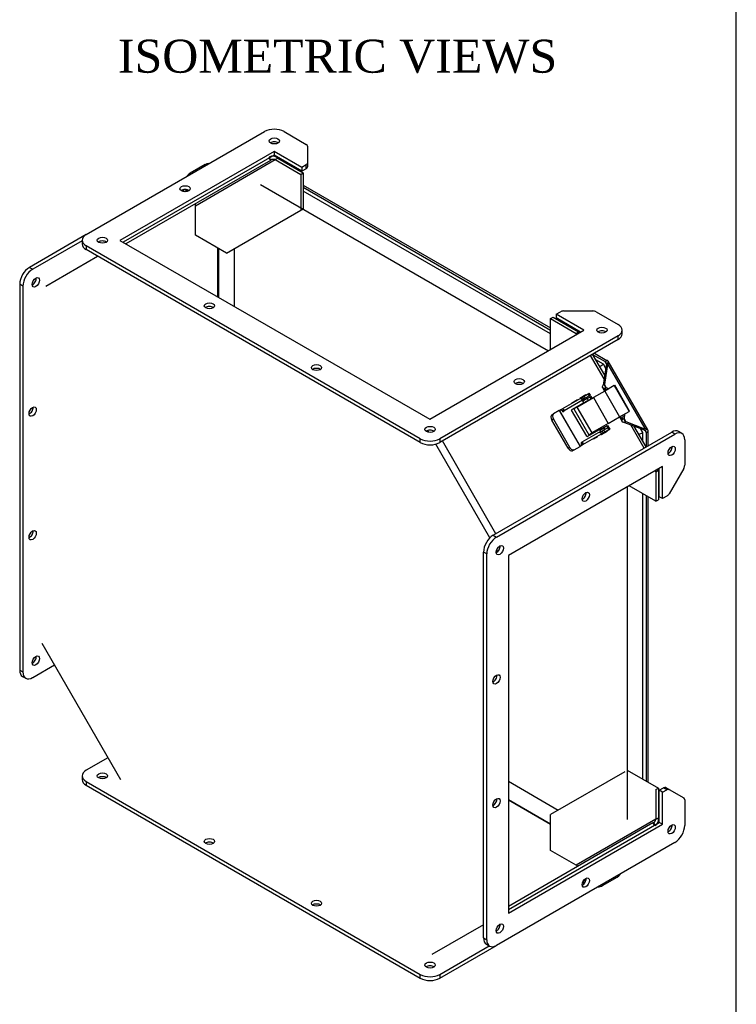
# Model space of a CAD drawing. Header units: inches. Extents: x 0 to 120, y -1 to 80.
# Tile 14 of 15: x 100 to 120, y 27 to 54. Entities that reach past the tile are written whole.
import ezdxf
from ezdxf.enums import TextEntityAlignment as Align

# ---------------------------------------------------------------- set-up
doc = ezdxf.new("R2010")
doc.units = ezdxf.units.IN
doc.header["$MEASUREMENT"] = 0
for name, color, linetype in [('1485Y_GASKET', 7, 'Continuous'), ('CCH03740', 7, 'Continuous'), ('CCH03741', 7, 'Continuous'), ('COM42530', 7, 'Continuous'), ('COM49515', 7, 'Continuous'), ('COM49632', 7, 'Continuous'), ('Default', 7, 'Continuous')]:
    doc.layers.add(name, color=color, linetype=linetype)
doc.styles.add('SEACAD_Times_New_Roman', font='times.ttf')

# ---------------------------------------------------------------- blocks, each defined once
blk = doc.blocks.new('SE7')
at = {"layer": '1485Y_GASKET', "color": 7, "linetype": 'Continuous'}
for p, q in [((106.782, 49.127), (114.627, 44.598)), ((114.682, 45.059), (107.944, 48.949)), ((105.636, 47.379), (105.636, 46.054)), ((106.062, 47.376), (106.062, 45.808)), ((116.123, 44.227), (115.917, 44.346)), ((116.188, 44.114), (116.123, 44.227)), ((117.196, 42.368), (117.131, 42.481)), ((117.196, 42.13), (117.196, 42.368)), ((116.77, 40.886), (116.77, 31.828)), ((117.196, 32.923), (117.196, 40.704)), ((113.535, 32.865), (114.893, 32.08)), ((113.535, 32.372), (114.682, 31.709))]:
    blk.add_line(p, q, dxfattribs=at)
for centre, major_axis, start_param, end_param in [((116.05, 44.065), (0.182, 0.182), 0.870357, 1.383753), ((117.02, 42.385), (0.249, 0.067), 4.899432, 5.412828)]:
    blk.add_ellipse(centre, major_axis=major_axis, ratio=0.317837, start_param=start_param, end_param=end_param, dxfattribs=at)
at = {"layer": 'CCH03740', "color": 7, "linetype": 'Continuous'}
for p, q in [((115.705, 43.243), (115.554, 43.156)), ((115.566, 43.228), (115.676, 43.292)), ((115.676, 43.292), (115.765, 43.343)), ((115.676, 43.292), (115.705, 43.243)), ((115.705, 43.243), (115.793, 43.294)), ((115.765, 43.343), (115.787, 43.356)), ((115.793, 43.294), (115.765, 43.343)), ((115.816, 43.307), (115.787, 43.356)), ((115.816, 43.307), (115.793, 43.294)), ((115.363, 43.045), (115.256, 42.983)), ((115.471, 43.108), (115.554, 43.156)), ((115.554, 43.156), (115.549, 43.165)), ((116.078, 42.499), (115.886, 42.388)), ((116.133, 42.431), (116.012, 42.361)), ((116.024, 42.434), (116.135, 42.498)), ((116.078, 42.499), (116.071, 42.511)), ((116.223, 42.549), (116.135, 42.498)), ((116.135, 42.498), (116.163, 42.449)), ((116.223, 42.549), (116.246, 42.562)), ((116.252, 42.5), (116.223, 42.549)), ((116.274, 42.513), (116.246, 42.562)), ((116.274, 42.513), (116.252, 42.5))]:
    blk.add_line(p, q, dxfattribs=at)
for centre, start_param, end_param in [((115.691, 43.202), 3.141593, 3.80844), ((116.092, 42.507), 4.712389, 5.196599)]:
    blk.add_ellipse(centre, major_axis=(0.0145, -0.0251), ratio=0.57735, start_param=start_param, end_param=end_param, dxfattribs=at)
at = {"layer": 'CCH03741', "color": 7, "linetype": 'Continuous'}
for p, q in [((105.269, 49.669), (104.864, 49.435)), ((105.373, 49.702), (105.395, 49.705)), ((104.673, 48.936), (104.652, 48.973)), ((104.796, 48.98), (104.712, 48.931)), ((116.158, 43.497), (115.852, 43.32)), ((116.418, 43.647), (116.158, 43.497)), ((116.158, 43.497), (116.563, 42.796)), ((116.418, 43.647), (116.433, 43.656)), ((116.418, 43.647), (116.823, 42.946)), ((116.838, 42.954), (116.433, 43.656)), ((115.498, 43.3), (114.992, 43.008)), ((115.556, 43.246), (115.056, 42.958)), ((115.253, 43.172), (115.416, 43.266)), ((115.403, 43.061), (115.852, 43.32)), ((115.421, 43.256), (115.416, 43.266)), ((115.483, 43.309), (115.646, 43.403)), ((115.483, 43.309), (115.491, 43.296)), ((115.498, 43.3), (115.553, 43.332)), ((115.586, 43.276), (115.55, 43.255)), ((115.553, 43.332), (115.555, 43.333)), ((115.586, 43.276), (115.553, 43.332)), ((115.555, 43.333), (115.598, 43.358)), ((115.588, 43.277), (115.555, 43.333)), ((115.581, 43.202), (115.556, 43.246)), ((115.588, 43.277), (115.586, 43.276)), ((115.63, 43.301), (115.588, 43.277)), ((115.598, 43.358), (115.71, 43.422)), ((115.63, 43.301), (115.598, 43.358)), ((115.743, 43.366), (115.63, 43.301)), ((115.653, 43.39), (115.646, 43.403)), ((115.688, 43.299), (115.672, 43.326)), ((115.71, 43.422), (115.739, 43.439)), ((115.743, 43.366), (115.71, 43.422)), ((115.771, 43.383), (115.739, 43.439)), ((115.771, 43.383), (115.743, 43.366)), ((115.852, 43.32), (116.257, 42.619)), ((114.921, 42.967), (114.759, 42.874)), ((114.924, 42.969), (114.921, 42.967)), ((114.921, 42.967), (115.486, 41.988)), ((114.924, 42.969), (114.95, 42.984)), ((114.924, 42.969), (115.489, 41.99)), ((114.95, 42.984), (114.992, 43.008)), ((114.997, 42.96), (114.992, 42.968)), ((115.025, 42.952), (115.012, 42.944)), ((115.022, 42.975), (115.048, 42.99)), ((115.253, 43.172), (115.259, 43.162)), ((115.667, 42.269), (115.257, 42.979)), ((115.261, 42.998), (115.578, 43.182)), ((115.403, 43.061), (115.317, 43.012)), ((115.317, 43.012), (115.722, 42.31)), ((115.357, 43.054), (115.366, 43.04)), ((115.403, 43.061), (115.808, 42.36)), ((115.474, 43.102), (115.466, 43.117)), ((116.563, 42.796), (116.823, 42.946)), ((116.838, 42.954), (116.823, 42.946)), ((114.717, 42.849), (114.759, 42.874)), ((114.76, 42.73), (114.718, 42.705)), ((115.158, 41.943), (114.718, 42.705)), ((114.76, 42.73), (115.2, 41.968)), ((116.257, 42.619), (116.563, 42.796)), ((116.045, 42.398), (115.539, 42.106)), ((116.003, 42.446), (115.686, 42.262)), ((116.257, 42.619), (115.808, 42.36)), ((115.891, 42.381), (115.879, 42.401)), ((116.014, 42.446), (116.139, 42.518)), ((116.045, 42.398), (116.022, 42.438)), ((116.226, 42.398), (116.063, 42.304)), ((116.118, 42.353), (116.088, 42.405)), ((116.133, 42.431), (116.09, 42.407)), ((116.12, 42.355), (116.09, 42.407)), ((116.245, 42.496), (116.133, 42.431)), ((116.163, 42.379), (116.133, 42.431)), ((116.146, 42.505), (116.139, 42.518)), ((116.275, 42.444), (116.163, 42.379)), ((116.226, 42.398), (116.218, 42.411)), ((116.274, 42.512), (116.245, 42.496)), ((116.275, 42.444), (116.245, 42.496)), ((116.304, 42.46), (116.274, 42.512)), ((116.275, 42.444), (116.304, 42.46)), ((116.063, 42.321), (115.557, 42.029)), ((115.722, 42.31), (115.808, 42.36)), ((115.771, 42.338), (115.782, 42.318)), ((115.851, 42.199), (115.855, 42.192)), ((115.964, 42.254), (115.855, 42.192)), ((115.964, 42.254), (115.959, 42.262)), ((116.056, 42.317), (116.063, 42.304)), ((116.118, 42.353), (116.063, 42.321)), ((116.12, 42.355), (116.118, 42.353)), ((116.163, 42.379), (116.12, 42.355)), ((115.158, 41.943), (115.2, 41.968)), ((115.324, 41.895), (115.282, 41.871)), ((115.324, 41.895), (115.486, 41.988)), ((115.486, 41.988), (115.489, 41.99)), ((115.515, 42.005), (115.489, 41.99)), ((115.528, 42.082), (115.514, 42.074)), ((115.557, 42.029), (115.515, 42.005)), ((115.522, 42.05), (115.52, 42.053)), ((115.546, 42.068), (115.571, 42.082)), ((116.596, 30.349), (116.582, 30.331)), ((115.562, 30.113), (115.587, 30.068)), ((115.572, 30.146), (115.575, 30.14)), ((115.649, 30.182), (115.575, 30.14)), ((116.097, 30.024), (116.502, 30.258)), ((115.545, 30.037), (115.542, 30.043))]:
    blk.add_line(p, q, dxfattribs=at)
for centre, radius, start, end in [((115.027, 42.967), 0.031, 341.774, 45.8368), ((115.542, 42.077), 0.0296, 10.6279, 94.9824)]:
    blk.add_arc(centre, radius, start, end, dxfattribs=at)
for centre, major_axis, ratio, start_param, end_param in [((105.458, 49.343), (0.189, -0.327), 0.816497, 2.78902, 3.559025), ((105.053, 49.109), (0.189, -0.327), 0.816497, 3.141593, 3.559025), ((104.667, 48.905), (-0.0378, 0.0655), 0.57735, 4.792137, 5.77782), ((115.518, 43.224), (-0.0378, 0.0655), 0.57735, 4.712389, 5.77782), ((115.57, 43.195), (0.0078, -0.0135), 0.816497, 0, 1.570796), ((114.968, 42.953), (0.0175, -0.0303), 0.816497, 1.570796, 3.141593), ((115.03, 42.942), (0.0378, -0.0655), 0.57735, 2.001857, 3.141593), ((115.024, 42.976), (-0.0195, 0.0338), 0.816497, 1.570796, 3.767799), ((114.995, 42.959), (-0.0195, 0.0338), 0.816497, 3.707011, 4.712389), ((115.033, 42.938), (-0.0078, 0.0135), 0.57735, 5.898664, 6.283185), ((115.269, 42.985), (0.0078, -0.0135), 0.816497, 3.141593, 4.712389), ((114.78, 42.741), (0.062, -0.108), 0.56979, 3.141593, 4.712389), ((114.822, 42.765), (-0.062, 0.108), 0.56979, 0, 1.570796), ((116.011, 42.432), (-0.0078, 0.0135), 0.816497, 4.712389, 6.283184), ((116.007, 42.376), (0.0378, -0.0655), 0.57735, 0.505169, 1.570796), ((115.678, 42.276), (0.0078, -0.0135), 0.816497, 4.712389, 6.283185), ((115.22, 41.979), (0.062, -0.108), 0.56979, 4.712389, 6.283185), ((115.262, 42.003), (-0.062, 0.108), 0.56979, 1.570796, 3.141593), ((115.548, 42.069), (0.0195, -0.0338), 0.816497, 2.788945, 4.712389), ((115.498, 42.035), (0.0175, -0.0303), 0.816497, 0, 1.570796), ((115.518, 42.052), (0.0195, -0.0338), 0.816497, 1.570796, 2.576174), ((115.52, 42.095), (0.0078, -0.0135), 0.57735, 0, 0.384521), ((115.519, 42.095), (0.0378, -0.0655), 0.57735, 0.000002, 1.065431), ((116.313, 30.584), (-0.189, 0.327), 0.816497, 2.724161, 3.494166), ((115.538, 30.118), (0.0378, -0.0655), 0.57735, 0.458629, 1.570796), ((115.908, 30.351), (-0.189, 0.327), 0.816497, 2.724161, 3.141593)]:
    blk.add_ellipse(centre, major_axis=major_axis, ratio=ratio, start_param=start_param, end_param=end_param, dxfattribs=at)
for points, knots in [([(104.652, 48.973), (104.649, 48.973), (104.646, 48.973), (104.641, 48.973), (104.638, 48.972), (104.636, 48.972)], [0, 0, 0, 0, 0.25, 0.25, 0.4158121, 0.4158121, 0.4158121, 0.4158121]), ([(115.498, 43.3), (115.494, 43.298), (115.492, 43.296), (115.494, 43.294), (115.497, 43.293), (115.503, 43.292)], [0, 0, 0, 0, 0.5, 0.5, 1, 1, 1, 1]), ([(116.059, 42.33), (116.058, 42.327), (116.057, 42.325), (116.056, 42.321), (116.056, 42.32), (116.057, 42.318), (116.059, 42.319), (116.063, 42.321)], [0, 0, 0, 0, 0.25, 0.25, 0.5, 0.5, 1, 1, 1, 1])]:
    blk.add_open_spline(points, degree=3, knots=knots, dxfattribs=at)
at = {"layer": 'COM42530', "color": 7, "linetype": 'Continuous'}
for p, q in [((102.029, 47.761), (106.891, 50.568)), ((107.421, 50.568), (108.024, 50.22)), ((108.06, 50.169), (108.06, 49.71)), ((107.15, 50.029), (102.95, 47.605)), ((107.15, 49.927), (103.038, 47.554)), ((107.907, 49.592), (107.15, 50.029)), ((107.15, 50.029), (107.15, 49.927)), ((107.907, 49.49), (107.15, 49.927)), ((108.024, 49.659), (107.907, 49.592)), ((108.024, 49.557), (108.024, 49.659)), ((108.06, 49.71), (108.06, 49.608)), ((107.907, 49.592), (107.907, 49.49)), ((108.024, 49.557), (107.907, 49.49)), ((102.029, 47.761), (100.483, 46.868)), ((101.92, 47.596), (100.571, 46.817)), ((101.92, 47.608), (101.92, 47.506)), ((102.95, 47.605), (111.392, 42.73)), ((111.133, 42.199), (102.029, 47.455)), ((102.029, 47.455), (102.029, 47.353)), ((111.133, 42.097), (102.029, 47.353)), ((100.483, 46.868), (100.571, 46.817)), ((100.217, 46.409), (100.217, 35.897)), ((100.306, 46.358), (100.217, 46.409)), ((100.306, 46.358), (100.306, 35.846)), ((114.834, 45.592), (114.951, 45.66)), ((115.04, 45.681), (115.834, 45.681)), ((115.922, 45.66), (116.525, 45.312)), ((115.592, 45.155), (114.834, 45.592)), ((114.834, 45.592), (114.834, 45.49)), ((115.503, 45.104), (114.834, 45.49)), ((111.392, 42.73), (115.592, 45.155)), ((116.635, 45.057), (116.635, 45.159)), ((116.525, 45.006), (111.664, 42.199)), ((116.525, 44.904), (111.664, 42.097)), ((116.525, 44.904), (116.525, 45.006)), ((118.259, 42.345), (118.171, 42.396)), ((111.133, 42.097), (111.133, 42.199)), ((111.664, 42.199), (111.664, 42.097)), ((113.122, 39.571), (117.983, 42.378)), ((113.211, 39.52), (118.072, 42.327)), ((118.072, 42.327), (117.983, 42.378)), ((118.337, 42.173), (118.337, 41.478)), ((117.735, 41.443), (113.535, 39.019)), ((117.646, 40.62), (117.646, 41.392)), ((117.735, 40.569), (117.735, 41.443)), ((118.311, 41.39), (117.914, 40.702)), ((117.735, 40.569), (117.646, 40.62)), ((117.851, 40.636), (117.735, 40.569)), ((113.122, 39.571), (113.211, 39.52)), ((112.857, 28.599), (112.857, 39.112)), ((112.945, 39.061), (112.857, 39.112)), ((112.945, 28.548), (112.945, 39.061)), ((113.535, 39.019), (113.535, 29.271)), ((100.571, 35.692), (101.164, 36.035)), ((100.217, 35.897), (100.306, 35.846)), ((100.295, 35.725), (100.383, 35.674)), ((102.623, 33.509), (102.029, 33.166)), ((101.92, 33.013), (101.92, 32.911)), ((102.029, 32.86), (111.133, 27.604)), ((102.029, 32.86), (102.029, 32.758)), ((102.029, 32.758), (111.133, 27.502)), ((117.646, 32.621), (117.763, 32.688)), ((117.646, 31.746), (117.646, 32.621)), ((117.735, 32.57), (117.646, 32.621)), ((117.735, 32.57), (117.851, 32.637)), ((117.735, 31.695), (117.735, 32.57)), ((117.851, 32.637), (117.763, 32.688)), ((117.826, 32.694), (117.914, 32.643)), ((117.914, 32.643), (118.311, 32.414)), ((118.337, 32.357), (118.337, 31.661)), ((113.535, 29.373), (117.646, 31.746)), ((113.535, 29.271), (117.735, 31.695)), ((117.735, 31.695), (117.646, 31.746)), ((118.072, 31.202), (113.211, 28.395)), ((112.857, 28.599), (112.945, 28.548)), ((111.664, 27.502), (113.211, 28.395)), ((111.664, 27.604), (113.012, 28.383)), ((112.935, 28.428), (113.023, 28.376)), ((111.133, 27.502), (111.133, 27.604)), ((111.664, 27.604), (111.664, 27.502))]:
    blk.add_line(p, q, dxfattribs=at)
for centre, major_axis, start_param, end_param in [((107.156, 50.415), (0.375, 0), 0.785398, 2.356194), ((107.156, 50.211), (0.141, 0), 0.680393, 2.4612), ((107.935, 50.169), (0.125, 0), 0, 0.785398), ((107.935, 49.71), (-0.125, 0), 2.356194, 3.141593), ((107.935, 49.608), (0.125, 0), 5.497787, 6.283185), ((104.725, 48.91), (0.141, 0), 0.680393, 2.4612), ((102.295, 47.608), (0.375, 0), 2.356194, 3.926991), ((102.295, 47.506), (0.375, 0), 3.141593, 3.926991), ((102.471, 47.506), (0.141, 0), 0.680393, 2.4612), ((100.483, 46.562), (-0.188, -0.325), 3.926991, 5.497787), ((100.571, 46.511), (0.188, 0.325), 0.785398, 2.356194), ((100.571, 46.511), (-0.07, -0.122), 0.680393, 2.4612), ((105.388, 45.72), (0.14, 0), 0.680393, 2.4612), ((115.04, 45.609), (0.125, 0), 1.570796, 2.356194), ((115.834, 45.609), (0.125, 0), 0.785398, 1.570796), ((116.083, 45.057), (0.141, 0), 0.680393, 2.4612), ((116.26, 45.159), (-0.375, 0), 2.356194, 3.926991), ((116.26, 45.057), (-0.375, 0), 2.356194, 3.141593), ((108.305, 44.036), (0.14, 0), 0.680393, 2.4612), ((113.829, 43.653), (0.14, 0), 0.680393, 2.4612), ((100.483, 42.99), (-0.07, -0.122), 0.680393, 2.4612), ((111.399, 42.352), (0.141, 0), 0.680393, 2.4612), ((117.983, 42.071), (-0.188, -0.325), 3.141593, 3.926991), ((111.399, 42.352), (-0.375, 0), 0.785398, 2.356194), ((118.072, 42.02), (-0.188, -0.325), 2.356194, 3.926991), ((111.399, 42.25), (0.375, 0), 3.926991, 5.497787), ((117.895, 41.918), (-0.07, -0.122), 0.680393, 2.4612), ((118.249, 41.427), (-0.063, -0.108), 1.570796, 2.356194), ((115.553, 40.668), (-0.07, -0.122), 0.680393, 2.4612), ((117.851, 40.739), (-0.063, -0.108), 0.785398, 1.570796), ((100.483, 39.622), (-0.07, -0.122), 0.680393, 2.4612), ((113.122, 39.265), (-0.188, -0.325), 3.926991, 5.497787), ((113.211, 39.214), (0.188, 0.325), 0.785398, 2.356194), ((113.211, 39.214), (-0.07, -0.122), 0.680393, 2.4612), ((100.571, 36.203), (-0.07, -0.122), 0.680393, 2.4612), ((100.483, 36.05), (0.188, 0.325), 2.356194, 3.141593), ((100.571, 35.999), (0.188, 0.325), 2.356194, 3.926991), ((113.122, 35.692), (-0.07, -0.122), 0.680393, 2.4612), ((102.295, 33.013), (0.375, 0), 2.356194, 3.926991), ((102.295, 32.911), (0.375, 0), 3.141593, 3.926991), ((102.471, 32.911), (0.14, 0), 0.680393, 2.4612), ((117.763, 32.586), (-0.063, -0.108), 3.141593, 3.926991), ((117.851, 32.535), (0.063, 0.108), 0, 0.785398), ((113.122, 32.324), (-0.07, -0.122), 0.680393, 2.4612), ((118.249, 32.306), (-0.063, -0.108), 2.356194, 3.141593), ((117.895, 31.61), (-0.07, -0.122), 0.680393, 2.4612), ((118.072, 31.508), (-0.188, -0.325), 0.785398, 2.356194), ((105.388, 31.125), (0.141, 0), 0.680393, 2.4612), ((115.553, 30.156), (-0.07, -0.122), 0.680393, 2.4612), ((108.305, 29.441), (0.141, 0), 0.680393, 2.4612), ((113.211, 28.905), (-0.07, -0.122), 0.680393, 2.4612), ((113.122, 28.752), (0.188, 0.325), 2.356194, 3.141593), ((113.211, 28.701), (0.188, 0.325), 2.356194, 3.926991), ((111.399, 27.757), (0.14, 0), 0.680393, 2.4612), ((111.399, 27.757), (-0.375, 0), 0.785398, 2.356194), ((111.399, 27.655), (0.375, 0), 3.926991, 5.497787)]:
    blk.add_ellipse(centre, major_axis=major_axis, ratio=0.57735, start_param=start_param, end_param=end_param, dxfattribs=at)
for centre, major_axis in [((107.156, 50.313), (-0.141, 0)), ((104.725, 49.012), (-0.141, 0)), ((102.471, 47.608), (-0.141, 0)), ((100.659, 46.46), (0.07, 0.122)), ((105.388, 45.822), (-0.141, 0)), ((116.083, 45.159), (-0.141, 0)), ((108.305, 44.138), (-0.14, 0)), ((113.829, 43.755), (-0.141, 0)), ((100.571, 42.939), (0.07, 0.122)), ((111.399, 42.454), (-0.141, 0)), ((117.983, 41.867), (0.07, 0.122)), ((115.641, 40.617), (0.07, 0.122)), ((100.571, 39.571), (0.07, 0.122)), ((113.299, 39.163), (0.07, 0.122)), ((100.659, 36.152), (0.07, 0.122)), ((113.211, 35.641), (0.07, 0.122)), ((102.471, 33.013), (-0.14, 0)), ((113.211, 32.273), (0.07, 0.122)), ((117.983, 31.559), (0.07, 0.122)), ((105.388, 31.227), (-0.141, 0)), ((115.641, 30.105), (0.07, 0.122)), ((108.305, 29.543), (-0.14, 0)), ((113.299, 28.854), (0.07, 0.122)), ((111.399, 27.859), (-0.141, 0))]:
    blk.add_ellipse(centre, major_axis=major_axis, ratio=0.57735, dxfattribs=at)
at = {"layer": 'COM49515', "color": 7, "linetype": 'Continuous'}
for p, q in [((107.944, 49.11), (114.682, 45.22)), ((107.944, 49.051), (114.682, 45.161)), ((105.62, 46.063), (105.62, 47.387)), ((115.829, 44.499), (116.167, 44.303)), ((115.877, 44.53), (116.218, 44.333)), ((116.167, 44.303), (116.218, 44.333)), ((116.167, 44.303), (116.204, 44.241)), ((116.203, 44.245), (116.255, 44.275)), ((116.25, 44.226), (116.255, 44.275)), ((117.335, 42.438), (116.253, 44.312)), ((116.202, 44.199), (116.114, 43.659)), ((116.238, 44.219), (116.15, 43.68)), ((116.202, 44.199), (116.238, 44.219)), ((116.214, 44.206), (116.203, 44.245)), ((116.238, 44.219), (116.25, 44.226)), ((117.259, 42.478), (116.25, 44.226)), ((116.101, 43.592), (116.156, 43.496)), ((116.15, 43.68), (116.114, 43.659)), ((116.201, 43.593), (116.15, 43.68)), ((116.194, 43.595), (116.151, 43.571)), ((116.185, 43.513), (116.151, 43.571)), ((116.151, 43.571), (116.227, 43.537)), ((116.194, 43.595), (116.27, 43.562)), ((116.561, 42.794), (116.635, 42.666)), ((116.642, 42.72), (116.59, 42.811)), ((116.655, 42.849), (116.642, 42.72)), ((116.685, 42.745), (116.642, 42.72)), ((116.698, 42.874), (116.685, 42.745)), ((116.736, 42.665), (116.686, 42.752)), ((116.736, 42.665), (116.7, 42.644)), ((116.736, 42.665), (117.247, 42.471)), ((116.7, 42.644), (117.211, 42.45)), ((117.247, 42.471), (117.211, 42.45)), ((117.252, 42.428), (117.223, 42.457)), ((117.247, 42.471), (117.259, 42.478)), ((117.249, 42.431), (117.285, 42.368)), ((117.252, 42.428), (117.304, 42.458)), ((117.304, 42.458), (117.259, 42.478)), ((117.285, 42.368), (117.336, 42.397)), ((117.336, 42.397), (117.336, 42.004)), ((117.285, 42.368), (117.285, 41.977)), ((117.285, 40.653), (117.285, 32.872)), ((117.336, 40.624), (117.336, 32.843)), ((114.682, 31.692), (113.535, 32.354))]:
    blk.add_line(p, q, dxfattribs=at)
for centre, radius, start, end in [((116.105, 44.226), 0.0991, 10.6507, 51.0368), ((116.245, 43.675), 0.0945, 177.2698, 237.7919), ((116.78, 42.749), 0.0945, 182.2081, 242.7302), ((117.187, 42.353), 0.0991, 8.9632, 49.3493)]:
    blk.add_arc(centre, radius, start, end, dxfattribs=at)
for points in [[(116.255, 44.275), (116.257, 44.283), (116.258, 44.29), (116.257, 44.303), (116.256, 44.308), (116.25, 44.318), (116.245, 44.322), (116.234, 44.328), (116.227, 44.331), (116.218, 44.333)], [(116.151, 43.571), (116.137, 43.572), (116.126, 43.574), (116.108, 43.582), (116.102, 43.588), (116.096, 43.603), (116.096, 43.612), (116.102, 43.633), (116.107, 43.646), (116.114, 43.659)], [(116.7, 42.644), (116.685, 42.644), (116.672, 42.646), (116.65, 42.652), (116.642, 42.656), (116.632, 42.669), (116.63, 42.677), (116.632, 42.696), (116.636, 42.708), (116.642, 42.72)], [(117.336, 42.397), (117.338, 42.405), (117.34, 42.413), (117.34, 42.426), (117.338, 42.432), (117.333, 42.442), (117.329, 42.446), (117.319, 42.453), (117.312, 42.456), (117.304, 42.458)]]:
    blk.add_open_spline(points, degree=3, knots=[0, 0, 0, 0, 0.25, 0.25, 0.5, 0.5, 0.75, 0.75, 1, 1, 1, 1], dxfattribs=at)
at = {"layer": 'COM49632', "color": 7, "linetype": 'Continuous'}
for p, q in [((107.05, 49.785), (103.112, 47.511)), ((105.004, 48.548), (107.18, 49.804)), ((107.05, 49.785), (107.014, 49.849)), ((107.064, 49.793), (107.017, 49.875)), ((107.064, 49.793), (107.05, 49.785)), ((107.18, 49.804), (107.247, 49.843)), ((107.18, 49.804), (107.876, 49.402)), ((107.247, 49.843), (107.944, 49.441)), ((107.876, 49.402), (107.944, 49.441)), ((107.876, 49.402), (107.876, 48.423)), ((107.944, 49.441), (107.944, 48.462)), ((105.002, 48.603), (105.004, 48.599)), ((105.004, 47.744), (105.004, 48.548)), ((105.851, 47.254), (107.876, 48.423)), ((107.876, 48.423), (107.939, 48.459)), ((105.851, 47.254), (105.004, 47.744)), ((100.929, 46.361), (102.339, 47.174)), ((114.682, 45.473), (114.75, 45.511)), ((114.682, 44.63), (114.682, 45.473)), ((114.682, 45.473), (115.379, 45.07)), ((114.75, 45.511), (115.446, 45.109)), ((115.379, 45.07), (115.446, 45.109)), ((115.396, 45.042), (115.379, 45.07)), ((116.143, 43.834), (115.775, 44.471)), ((116.158, 43.929), (115.828, 44.501)), ((111.368, 42.375), (111.339, 42.425)), ((117.234, 41.945), (116.866, 42.581)), ((117.286, 41.975), (116.956, 42.547)), ((113.193, 39.612), (111.735, 42.138)), ((113.029, 39.498), (111.554, 42.053)), ((117.555, 41.301), (117.538, 41.33)), ((117.555, 41.301), (117.622, 41.34)), ((117.622, 41.34), (117.622, 40.536)), ((117.555, 41.301), (117.555, 40.497)), ((117.555, 40.497), (116.825, 40.918)), ((117.555, 40.497), (117.622, 40.536)), ((113.244, 39.125), (113.215, 39.176)), ((100.82, 36.631), (102.967, 32.913)), ((116.707, 33.128), (114.682, 31.959)), ((116.774, 33.167), (117.622, 32.677)), ((117.555, 32.638), (117.622, 32.677)), ((117.555, 32.638), (117.555, 31.834)), ((117.622, 32.677), (117.622, 31.873)), ((114.682, 30.98), (114.682, 31.959)), ((117.474, 31.732), (113.535, 29.458)), ((117.555, 31.834), (115.379, 30.578)), ((117.474, 31.732), (117.488, 31.74)), ((117.474, 31.732), (117.51, 31.668)), ((117.488, 31.74), (117.535, 31.657)), ((117.555, 31.834), (117.622, 31.873)), ((115.379, 30.578), (114.682, 30.98)), ((115.424, 30.552), (115.426, 30.549)), ((112.857, 28.956), (111.448, 28.143))]:
    blk.add_line(p, q, dxfattribs=at)
for centre, radius, start, end in [((107.11, 49.704), 0.195, 45.5271, 118.5101), ((107.134, 49.671), 0.141, 71.3077, 119.7992), ((104.875, 48.575), 0.132, 348.3526, 12.5636), ((115.298, 44.97), 0.129, 35.7858, 50.9063), ((117.428, 41.281), 0.129, 9.0937, 24.3652), ((117.417, 31.862), 0.141, 300.2008, 348.6923), ((117.433, 31.824), 0.195, 301.4899, 14.4729), ((115.338, 30.453), 0.132, 49.1688, 71.6474)]:
    blk.add_arc(centre, radius, start, end, dxfattribs=at)
for points, knots in [([(115.484, 45.093), (115.483, 45.094), (115.481, 45.095), (115.472, 45.102), (115.46, 45.106), (115.446, 45.109)], [0.7133047, 0.7133047, 0.7133047, 0.7133047, 0.75, 0.75, 1, 1, 1, 1]), ([(117.622, 41.34), (117.627, 41.354), (117.629, 41.366), (117.627, 41.378), (117.627, 41.38), (117.627, 41.381)], [0, 0, 0, 0, 0.25, 0.25, 0.2896339, 0.2896339, 0.2896339, 0.2896339])]:
    blk.add_open_spline(points, degree=3, knots=knots, dxfattribs=at)
blk = doc.blocks.new('BORDER')
at = {"layer": 'Default', "color": 7, "linetype": 'Continuous'}
blk.add_line((0, 0), (0, 27.86), dxfattribs=at)

msp = doc.modelspace()

# ---------------------------------------------------------------- block references
at = {"layer": 'Default', "color": 7, "xscale": 2.85, "yscale": 2.85, "zscale": 2.85}
msp.add_blockref('BORDER', (119.744, 0.233), dxfattribs=at)
at = {"layer": 'Default'}
msp.add_blockref('SE7', (0, 0), dxfattribs=at)

# ---------------------------------------------------------------- texts
at = {"layer": 'Default', "color": 7, "linetype": 'Continuous', "style": 'SEACAD_Times_New_Roman'}
msp.add_text('ISOMETRIC VIEWS', height=0.9, dxfattribs=at).set_placement((102.894, 53.073), align=Align.TOP_LEFT)

doc.saveas('drawing.dxf')
